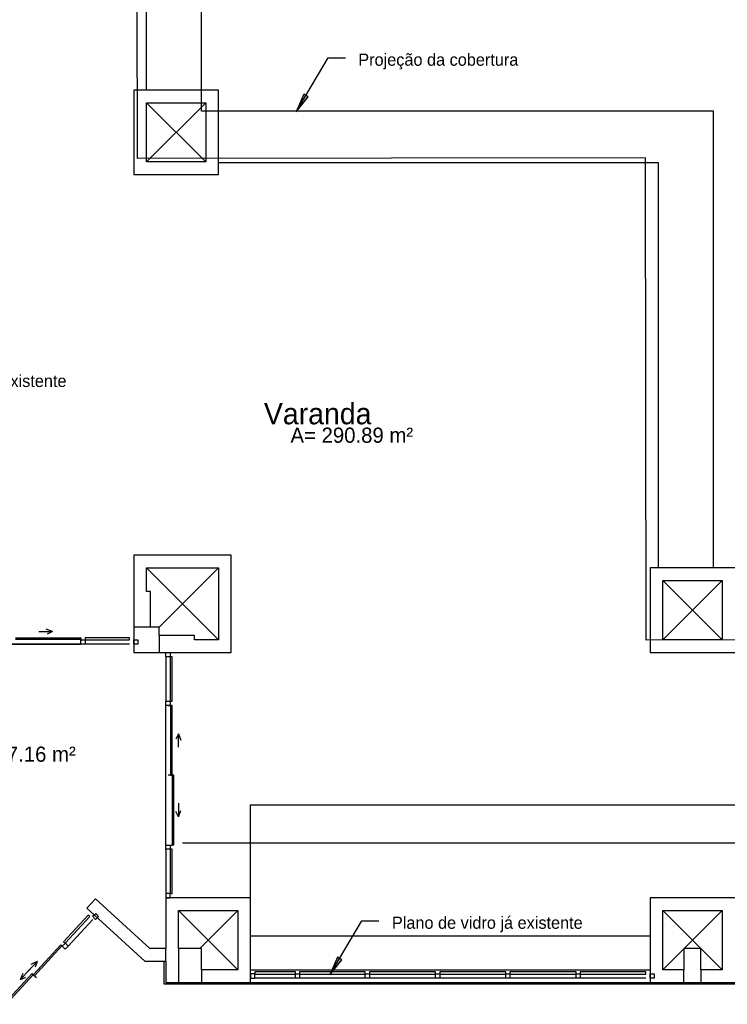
# Model space of a CAD drawing. Header units: millimetres. Extents: x 4 to 3534, y 14 to 98.
# Tile 151 of 161: x 47.18 to 55.54, y 56.39 to 68.03. Entities that reach past the tile are written whole.
import ezdxf

# ---------------------------------------------------------------- set-up
doc = ezdxf.new("R2010")
doc.units = ezdxf.units.MM
doc.header["$MEASUREMENT"] = 0
doc.styles.add('CenturyGothic', font='GOTHIC.TTF')

msp = doc.modelspace()

# ---------------------------------------------------------------- hatches: boundary and pattern name
at = {"linetype": 'Continuous'}
for points in [[(50.44414, 66.9403), (50.58389, 67.11911), (50.53285, 67.14919), (50.44414, 66.9403), (50.44414, 66.9403)], [(50.84111, 56.73764), (50.98085, 56.91644), (50.92981, 56.94654), (50.84111, 56.73764)]]:
    msp.add_hatch(color=8, dxfattribs=at).paths.add_polyline_path(points)

# ---------------------------------------------------------------- linework, layer by layer
at = {"color": 7}
for p, q in [((48.56812, 66.38697), (48.53237, 90.38694)), ((48.6732, 67.19823), (48.6732, 72.19824)), ((49.3232, 66.94824), (49.3232, 72.19824)), ((50.44414, 66.9403), (50.82066, 67.57929)), ((50.82066, 67.57929), (51.02339, 67.57929)), ((49.5232, 67.19823), (48.5232, 67.19823)), ((48.5232, 67.19823), (48.5232, 66.19823)), ((49.5232, 66.19823), (49.5232, 67.19823)), ((48.6732, 67.04823), (49.3732, 67.04823)), ((48.6732, 66.34823), (48.6732, 67.04823)), ((48.6732, 66.34823), (49.3732, 67.04823)), ((48.6732, 67.04823), (49.3732, 66.34823)), ((49.3732, 67.04823), (49.3732, 66.34823)), ((50.53285, 67.14919), (50.44414, 66.9403)), ((50.44414, 66.9403), (50.58389, 67.11911)), ((50.58389, 67.11911), (50.53285, 67.14919)), ((55.3732, 66.94824), (49.3232, 66.94824)), ((55.3732, 61.54824), (55.3732, 66.94824)), ((54.56811, 66.39591), (48.56812, 66.38697)), ((49.3732, 66.34823), (48.6732, 66.34823)), ((54.5766, 60.69592), (54.56811, 66.39591)), ((54.7232, 66.33824), (49.5232, 66.33824)), ((54.7232, 61.54824), (54.7232, 66.33824)), ((48.5232, 66.19823), (49.5232, 66.19823)), ((49.6732, 61.69824), (48.5232, 61.69824)), ((48.5232, 61.69824), (48.5232, 60.54824)), ((49.6732, 60.54824), (49.6732, 61.69824)), ((48.6732, 61.54824), (49.5232, 61.54824)), ((48.6732, 61.26824), (48.6732, 61.54824)), ((48.6732, 61.54824), (49.5232, 60.69824)), ((49.5232, 61.54824), (48.8232, 60.84824)), ((49.5232, 61.54824), (49.5232, 60.69824)), ((55.6232, 61.54824), (54.6232, 61.54824)), ((54.6232, 61.54824), (54.6232, 60.54824)), ((54.7732, 61.39824), (55.4732, 61.39824)), ((54.7732, 60.69824), (54.7732, 61.39824)), ((55.4732, 61.39824), (54.7732, 60.69824)), ((54.7732, 61.39824), (55.4732, 60.69824)), ((55.4732, 61.39824), (55.4732, 60.69824)), ((48.7232, 61.26824), (48.6732, 61.26824)), ((48.7232, 60.84824), (48.7232, 61.26824)), ((47.40368, 60.79674), (47.56368, 60.79674)), ((47.56368, 60.79674), (47.4885, 60.8241)), ((47.56368, 60.79674), (47.50024, 60.76716)), ((48.7232, 60.84824), (48.5232, 60.84824)), ((48.8232, 60.84824), (48.7232, 60.84824)), ((48.8232, 60.74824), (48.8232, 60.84824)), ((47.8982, 60.64824), (46.3482, 60.64824)), ((46.3482, 60.64824), (47.8982, 60.64824)), ((47.12479, 60.72324), (47.8982, 60.72324)), ((47.8982, 60.70419), (47.12479, 60.70419)), ((47.8982, 60.72324), (47.8982, 60.70419)), ((47.8982, 60.70419), (47.8982, 60.68871)), ((47.8982, 60.67324), (47.8982, 60.70419)), ((47.8982, 60.64824), (47.8982, 60.69824)), ((47.8982, 60.69824), (47.9482, 60.69824)), ((47.9482, 60.64824), (47.8982, 60.64824)), ((48.4732, 60.72274), (47.9482, 60.72274)), ((47.9482, 60.72274), (47.9482, 60.69774)), ((47.9482, 60.69824), (47.9482, 60.64824)), ((47.9482, 60.69774), (48.4732, 60.69774)), ((48.4732, 60.64824), (47.9482, 60.64824)), ((48.4732, 60.69774), (48.4732, 60.72274)), ((48.5232, 60.64824), (48.5232, 60.69824)), ((48.5232, 60.69824), (48.5732, 60.69824)), ((48.5732, 60.64824), (48.5232, 60.64824)), ((48.5732, 60.69824), (48.5732, 60.64824)), ((49.2432, 60.74824), (48.8232, 60.74824)), ((48.8232, 60.74824), (48.8232, 60.54824)), ((49.2432, 60.69824), (49.2432, 60.74824)), ((49.5232, 60.69824), (49.2432, 60.69824)), ((78.7766, 60.73196), (54.5766, 60.69592)), ((55.4732, 60.69824), (54.7732, 60.69824)), ((48.5232, 60.54824), (49.6732, 60.54824)), ((48.9032, 60.49824), (48.9032, 60.54824)), ((48.9032, 60.54824), (48.9532, 60.54824)), ((48.9532, 60.54824), (48.9532, 60.49824)), ((54.6232, 60.54824), (55.6232, 60.54824)), ((48.9032, 60.49824), (48.9032, 59.97324)), ((48.9532, 60.49824), (48.9032, 60.49824)), ((48.9777, 60.49824), (48.9527, 60.49824)), ((48.9527, 60.49824), (48.9527, 59.97324)), ((48.9777, 59.97324), (48.9777, 60.49824)), ((48.9032, 59.92324), (48.9032, 59.97324)), ((48.9032, 59.97324), (48.9532, 59.97324)), ((48.9527, 59.97324), (48.9777, 59.97324)), ((48.9532, 59.97324), (48.9532, 59.92324)), ((48.9032, 58.27324), (48.9032, 59.92324)), ((48.9532, 59.92324), (48.9032, 59.92324)), ((48.9282, 59.92324), (48.95915, 59.92324)), ((48.95915, 59.92324), (48.94367, 59.92324)), ((48.9782, 59.92324), (48.95915, 59.92324)), ((48.95915, 59.92324), (48.95915, 59.09983)), ((48.9782, 59.09983), (48.9782, 59.92324)), ((49.0517, 59.58872), (49.02212, 59.52528)), ((49.0517, 59.58872), (49.07906, 59.51355)), ((49.0517, 59.42872), (49.0517, 59.58872)), ((48.95915, 59.09824), (48.9282, 59.09824)), ((48.95915, 59.09983), (48.9782, 59.09983)), ((48.99725, 59.09983), (48.9782, 59.09983)), ((48.9782, 59.09983), (48.9782, 58.27641)), ((48.99725, 58.27641), (48.99725, 59.09983)), ((49.0517, 58.60776), (49.02212, 58.6712)), ((49.0517, 58.76776), (49.0517, 58.60776)), ((49.0517, 58.60776), (49.07906, 58.68293)), ((49.9032, 57.64824), (49.9032, 58.74824)), ((49.9032, 58.74824), (76.1732, 58.74824)), ((48.9032, 58.22324), (48.9032, 58.27324)), ((48.9032, 58.27324), (48.9532, 58.27324)), ((48.9032, 58.22324), (48.9032, 57.69824)), ((48.9532, 58.22324), (48.9032, 58.22324)), ((48.9777, 58.22324), (48.9527, 58.22324)), ((48.9527, 58.22324), (48.9527, 57.69824)), ((48.9532, 58.27324), (48.9532, 58.22324)), ((48.95915, 58.27324), (48.9782, 58.27324)), ((48.95915, 58.27324), (48.9782, 58.27324)), ((48.9777, 57.69824), (48.9777, 58.22324)), ((48.9782, 58.27641), (48.99725, 58.27641)), ((49.0982, 58.29824), (75.5732, 58.29824)), ((48.07096, 57.63772), (47.96942, 57.52732)), ((48.71184, 57.04824), (48.07096, 57.63772)), ((48.9532, 57.69824), (48.9032, 57.69824)), ((48.9032, 57.69824), (48.9032, 57.64824)), ((48.9032, 57.64824), (48.9032, 57.04824)), ((49.9032, 57.64824), (48.9032, 57.64824)), ((48.9032, 57.64824), (48.9532, 57.64824)), ((48.9527, 57.69824), (48.9777, 57.69824)), ((48.9532, 57.64824), (48.9532, 57.69824)), ((49.9032, 56.64824), (49.9032, 57.64824)), ((54.6232, 57.64824), (54.6232, 56.64824)), ((55.6232, 57.64824), (54.6232, 57.64824)), ((47.96942, 57.52732), (48.65335, 56.89824)), ((47.98576, 57.44435), (47.69551, 57.1288)), ((47.71391, 57.11188), (48.00416, 57.42743)), ((48.04059, 57.39392), (47.75035, 57.07837)), ((48.00416, 57.42743), (47.98576, 57.44435)), ((48.03764, 57.43072), (48.07444, 57.46457)), ((48.07149, 57.39392), (48.03764, 57.43072)), ((48.10829, 57.42777), (48.07149, 57.39392)), ((48.07444, 57.46457), (48.10829, 57.42777)), ((49.0532, 57.04824), (49.0532, 57.49824)), ((49.0532, 57.49824), (49.7532, 57.49824)), ((49.0532, 57.49824), (49.7532, 56.79824)), ((49.7532, 57.49824), (49.3032, 57.04824)), ((49.7532, 57.49824), (49.7532, 56.79824)), ((54.7732, 56.79824), (54.7732, 57.49824)), ((54.7732, 57.49824), (55.4732, 57.49824)), ((54.7732, 56.79824), (55.4732, 57.49824)), ((54.7732, 57.49824), (55.4732, 56.79824)), ((55.4732, 57.49824), (55.4732, 56.79824)), ((50.84111, 56.73764), (51.21762, 57.37659)), ((51.21762, 57.37659), (51.42036, 57.37659)), ((49.9032, 57.19824), (54.6232, 57.19824)), ((47.33828, 56.74114), (47.6613, 57.09234)), ((47.67532, 57.07944), (47.3523, 56.72824)), ((47.6613, 57.09234), (47.67532, 57.07944)), ((47.67532, 57.07944), (47.68671, 57.06897)), ((47.6981, 57.05849), (47.67532, 57.07944)), ((47.6797, 57.07837), (47.7165, 57.11221)), ((47.71355, 57.04157), (47.6797, 57.07837)), ((47.69551, 57.1288), (47.71391, 57.11188)), ((47.75035, 57.07541), (47.71355, 57.04157)), ((47.7165, 57.11221), (47.75035, 57.07541)), ((48.9032, 57.04824), (48.71184, 57.04824)), ((48.9032, 56.89824), (48.9032, 57.04824)), ((49.3232, 57.04824), (49.0532, 57.04824)), ((49.0532, 57.04824), (49.0532, 56.64824)), ((49.3232, 56.79824), (49.3232, 57.04824)), ((55.2232, 57.04824), (55.0232, 57.04824)), ((55.0232, 57.04824), (55.0232, 56.79824)), ((55.2232, 56.79824), (55.2232, 57.04824)), ((50.92981, 56.94654), (50.84111, 56.73764)), ((50.98085, 56.91644), (50.92981, 56.94654)), ((47.27242, 56.77814), (47.38074, 56.89594)), ((47.38074, 56.89594), (47.30971, 56.85904)), ((47.38074, 56.89594), (47.35956, 56.82914)), ((48.65335, 56.89824), (48.9032, 56.89824)), ((48.8832, 56.62824), (48.8832, 56.89824)), ((48.9032, 56.89824), (48.9032, 56.64824)), ((50.84111, 56.73764), (50.98085, 56.91644)), ((47.00123, 56.40284), (47.32426, 56.75404)), ((47.33828, 56.74114), (47.01526, 56.38994)), ((47.29379, 56.80134), (47.18547, 56.68364)), ((47.18547, 56.68364), (47.21622, 56.75744)), ((47.18547, 56.68364), (47.25019, 56.71024)), ((47.32426, 56.75404), (47.33828, 56.74114)), ((47.3523, 56.72824), (47.33828, 56.74114)), ((47.35122, 56.72704), (47.374, 56.70614)), ((49.7532, 56.79824), (49.3232, 56.79824)), ((49.3232, 56.79824), (49.3232, 56.64824)), ((49.9032, 56.79824), (54.6232, 56.79824)), ((49.9532, 56.74824), (49.9032, 56.74824)), ((49.9032, 56.74824), (49.9032, 56.69824)), ((49.9032, 56.69824), (49.9532, 56.69824)), ((50.4332, 56.77274), (49.9532, 56.77274)), ((49.9532, 56.77274), (49.9532, 56.74774)), ((49.9532, 56.69824), (49.9532, 56.74824)), ((49.9532, 56.74774), (50.4332, 56.74774)), ((50.4332, 56.69824), (49.9532, 56.69824)), ((50.4332, 56.74774), (50.4332, 56.77274)), ((50.4332, 56.69824), (50.4332, 56.74824)), ((50.4332, 56.74824), (50.4832, 56.74824)), ((50.4832, 56.69824), (50.4332, 56.69824)), ((51.2582, 56.77274), (50.4832, 56.77274)), ((50.4832, 56.77274), (50.4832, 56.74774)), ((50.4832, 56.74824), (50.4832, 56.69824)), ((50.4832, 56.74774), (51.2582, 56.74774)), ((51.2582, 56.69824), (50.4832, 56.69824)), ((51.2582, 56.74774), (51.2582, 56.77274)), ((51.2582, 56.69824), (51.2582, 56.74824)), ((51.2582, 56.74824), (51.3082, 56.74824)), ((51.3082, 56.69824), (51.2582, 56.69824)), ((52.0882, 56.77274), (51.3082, 56.77274)), ((51.3082, 56.77274), (51.3082, 56.74774)), ((51.3082, 56.74824), (51.3082, 56.69824)), ((51.3082, 56.74774), (52.0882, 56.74774)), ((52.0882, 56.69824), (51.3082, 56.69824)), ((52.0882, 56.74774), (52.0882, 56.77274)), ((52.0882, 56.69824), (52.0882, 56.74824)), ((52.0882, 56.74824), (52.1382, 56.74824)), ((52.1382, 56.69824), (52.0882, 56.69824)), ((52.9182, 56.77274), (52.1382, 56.77274)), ((52.1382, 56.77274), (52.1382, 56.74774)), ((52.1382, 56.74824), (52.1382, 56.69824)), ((52.1382, 56.74774), (52.9182, 56.74774)), ((52.9182, 56.69824), (52.1382, 56.69824)), ((52.9182, 56.74774), (52.9182, 56.77274)), ((52.9182, 56.69824), (52.9182, 56.74824)), ((52.9182, 56.74824), (52.9682, 56.74824)), ((52.9682, 56.69824), (52.9182, 56.69824)), ((53.7482, 56.77274), (52.9682, 56.77274)), ((52.9682, 56.77274), (52.9682, 56.74774)), ((52.9682, 56.74824), (52.9682, 56.69824)), ((52.9682, 56.74774), (53.7482, 56.74774)), ((53.7482, 56.69824), (52.9682, 56.69824)), ((53.7482, 56.74774), (53.7482, 56.77274)), ((53.7482, 56.69824), (53.7482, 56.74824)), ((53.7482, 56.74824), (53.7982, 56.74824)), ((53.7982, 56.69824), (53.7482, 56.69824)), ((54.5732, 56.77274), (53.7982, 56.77274)), ((53.7982, 56.77274), (53.7982, 56.74774)), ((53.7982, 56.74824), (53.7982, 56.69824)), ((53.7982, 56.74774), (54.5732, 56.74774)), ((54.5732, 56.69824), (53.7982, 56.69824)), ((54.5732, 56.74774), (54.5732, 56.77274)), ((54.6232, 56.69824), (54.6232, 56.74824)), ((54.6232, 56.74824), (54.6732, 56.74824)), ((54.6732, 56.69824), (54.6232, 56.69824)), ((54.6732, 56.74824), (54.6732, 56.69824)), ((55.0232, 56.79824), (54.7732, 56.79824)), ((55.0232, 56.64824), (55.0232, 56.79824)), ((55.4732, 56.79824), (55.2232, 56.79824)), ((55.2232, 56.79824), (55.2232, 56.64824)), ((72.8932, 56.62824), (48.8832, 56.62824)), ((48.9032, 56.64824), (49.9032, 56.64824)), ((49.9032, 56.64824), (54.6232, 56.64824)), ((54.6232, 56.64824), (55.6232, 56.64824))]:
    msp.add_line(p, q, dxfattribs=at)

# ---------------------------------------------------------------- texts
at = {"color": 7, "attachment_point": 7, "line_spacing_factor": 0.798, "style": 'CenturyGothic'}
for s, insert, char_height, width in [('Projeção da cobertura', (51.1762, 67.44124), 0.143711, 8.5044848), ('Plano de vidro já existente', (45.4752, 63.64424), 0.143711, 9.7188806), ('Varanda', (50.0612, 63.24317), 0.251321, 5.9840099), ('A= 290.89 m²', (50.3752, 63.02552), 0.179639, 6.2196008), ('A= 17.16 m²', (46.5232, 59.25452), 0.179639, 5.6639312), ('Plano de vidro já existente', (51.5732, 57.23924), 0.143711, 9.7188806)]:
    msp.add_mtext(s, dxfattribs=dict(at, insert=insert, char_height=char_height, width=width))

doc.saveas('drawing.dxf')
